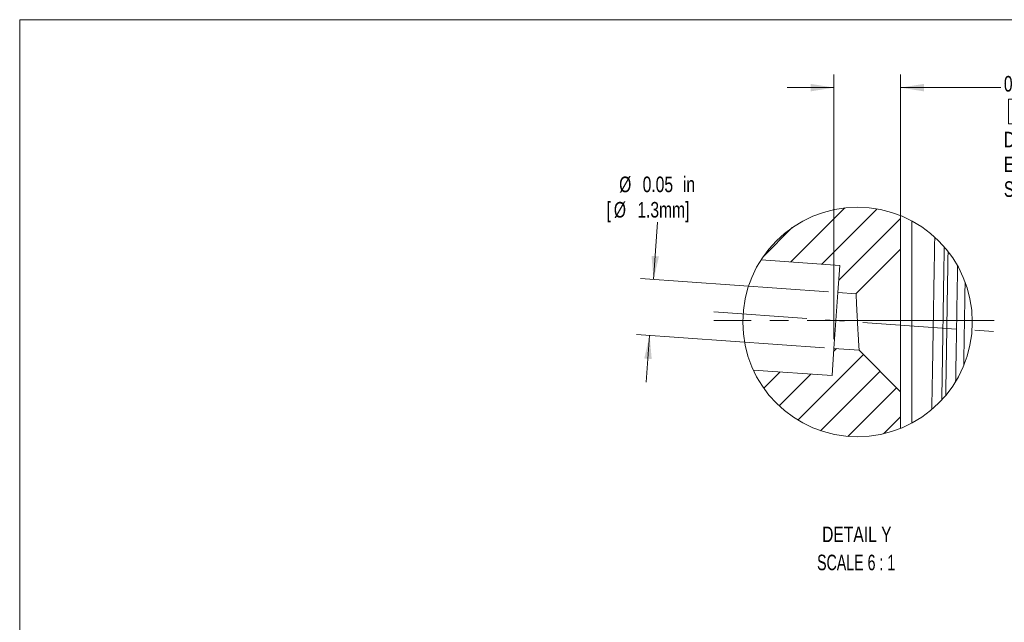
# Model space of a CAD drawing. Header units: inches. Extents: x 0.1 to 10.9, y 0 to 8.5.
# Tile 5 of 17: x 0.1 to 5.3, y 5.2 to 8.5. Entities that reach past the tile are written whole.
import ezdxf

# ---------------------------------------------------------------- set-up
doc = ezdxf.new("R2010")
doc.units = ezdxf.units.IN
doc.header["$MEASUREMENT"] = 0
doc.linetypes.add('CENTERX2', pattern=[0.8, 0.5, -0.1, 0.1, -0.1])
doc.styles.add('SLDTEXTSTYLE0', font='TXT', dxfattribs={"width": 0.75})
doc.styles.add('SLDTEXTSTYLE3', font='TXT', dxfattribs={"width": 0.681818})
doc.dimstyles.new('SLDDIMSTYLE6', dxfattribs={"dimtxt": 0.083333, "dimasz": 0.125, "dimexe": 0, "dimexo": 0.0625, "dimgap": 0.020833, "dimtad": 0, "dimtih": 1, "dimtoh": 1, "dimlfac": 0.166667, "dimrnd": 1e-09, "dimdsep": 46, "dimtxsty": 'SLDTEXTSTYLE0', "dimsah": 1, "dimcen": 0.09, "dimadec": 0, "dimazin": 2, "dimtfac": 1, "dimtmove": 0, "dimatfit": 0, "dimfxl": 1, "dimfrac": 2, "dimtolj": 1, "dimtzin": 12, "dimarcsym": 0})
doc.dimstyles.new('SLDDIMSTYLE7', dxfattribs={"dimtxt": 0.083333, "dimasz": 0.125, "dimexe": 0, "dimexo": 0.0625, "dimgap": 0.020833, "dimtad": 0, "dimtih": 1, "dimtoh": 1, "dimlfac": 0.166667, "dimrnd": 1e-09, "dimdsep": 46, "dimtxsty": 'SLDTEXTSTYLE0', "dimsah": 1, "dimcen": 0.09, "dimadec": 0, "dimazin": 2, "dimtfac": 1, "dimtmove": 0, "dimatfit": 0, "dimfxl": 1, "dimfrac": 2, "dimtolj": 1, "dimtzin": 12, "dimarcsym": 0})

# ---------------------------------------------------------------- blocks, each defined once
blk = doc.blocks.new('SW_HATCH_0')
at = {"color": 0, "linetype": 'Continuous', "lineweight": 18}
for p, q in [((0.3469, 0.8772), (0.058, 0.5884)), ((0.5184, 0.872), (0.2231, 0.5767)), ((0.6446, 0.8214), (0.3141, 0.4908)), ((0.0648, 0.7719), (-0.0909, 0.6162)), ((0.3013, 0.1245), (0.2871, 0.1103)), ((0.4461, 0.0926), (0.0956, -0.258)), ((0, 0), (-0.0874, -0.0874)), ((0.5345, 0.0042), (0.2161, -0.3143)), ((0.1651, -0.0117), (-0.005, -0.1818)), ((0.6229, -0.0842), (0.3622, -0.3449)), ((0.6446, -0.2393), (0.5527, -0.3312))]:
    blk.add_line(p, q, dxfattribs=at)
blk = doc.blocks.new('_D_12')
at = {"color": 7, "linetype": 'Continuous', "lineweight": 18}
for p, q in [((4.4186, 6.7419), (4.4186, 8.1572)), ((4.775, 7.2725), (4.775, 8.1572)), ((4.4186, 8.0872), (4.1686, 8.0872)), ((4.775, 8.0872), (5.3106, 8.0872)), ((5.3782, 8.0253), (5.3528, 8.0253)), ((5.3528, 8.0253), (5.3528, 7.8929)), ((5.7404, 8.0253), (5.7657, 8.0253)), ((5.7657, 8.0253), (5.7657, 7.8929)), ((5.3528, 7.8929), (5.3782, 7.8929)), ((5.7657, 7.8929), (5.7404, 7.8929))]:
    blk.add_line(p, q, dxfattribs=at)
for points in [[(4.4186, 8.0872), (4.2936, 8.1072), (4.2936, 8.0672)], [(4.775, 8.0872), (4.9, 8.0672), (4.9, 8.1072)]]:
    blk.add_solid(points, dxfattribs=at)
at = {"color": 7, "linetype": 'Continuous', "lineweight": 18, "attachment_point": 1, "style": 'SLDTEXTSTYLE0'}
for s, insert, char_height in [('0.06in', (5.3275, 8.1496), 0.08333), ('1.5mm', (5.3782, 8.0003), 0.08333), ('DISTANCE FROM FERRULE', (5.3275, 7.851), 0.083333), ('END FACE TO EMISSION', (5.3275, 7.7186), 0.083333), ('SURFACE', (5.3275, 7.5862), 0.08333)]:
    blk.add_mtext(s, dxfattribs=dict(at, insert=insert, char_height=char_height))
blk = doc.blocks.new('_D_13')
at = {"color": 7, "linetype": 'Continuous', "lineweight": 18}
for p, q in [((3.4534, 7.061), (3.4752, 7.3683)), ((4.3899, 6.9947), (3.3836, 7.0659)), ((4.3687, 6.6954), (3.3624, 6.7667)), ((3.4323, 6.7617), (3.4146, 6.5123))]:
    blk.add_line(p, q, dxfattribs=at)
for points in [[(3.4534, 7.061), (3.4822, 7.1842), (3.4423, 7.1871)], [(3.4323, 6.7617), (3.4035, 6.6384), (3.4434, 6.6356)]]:
    blk.add_solid(points, dxfattribs=at)
at = {"color": 7, "linetype": 'Continuous', "lineweight": 18, "attachment_point": 1, "style": 'SLDTEXTSTYLE0'}
for s, insert, char_height in [('%%c', (3.2692, 7.6114), 0.08333), ('0.05', (3.395, 7.6114), 0.08333), ('in', (3.6104, 7.6114), 0.08333), ('[', (3.2018, 7.4757), 0.0833), ('1.3mm]', (3.3666, 7.4757), 0.08333), ('%%c', (3.2408, 7.4757), 0.08333)]:
    blk.add_mtext(s, dxfattribs=dict(at, insert=insert, char_height=char_height))
blk = doc.blocks.new('SW_NOTE_4')
at = {"color": 0, "linetype": 'Continuous', "lineweight": 0, "attachment_point": 2}
for s, insert, char_height, style in [('DETAIL Y', (0.2188, 0.1074), 0.08333, 'SLDTEXTSTYLE0'), ('SCALE 6 : 1', (0.2152, -0.0431), 0.083333, 'SLDTEXTSTYLE3')]:
    blk.add_mtext(s, dxfattribs=dict(at, insert=insert, char_height=char_height, style=style))

msp = doc.modelspace()

# ---------------------------------------------------------------- linework, layer by layer
at = {"color": 7, "linetype": 'Continuous', "lineweight": 18}
for p, q in [((0.06218, 8.45061), (10.94446, 8.45061)), ((0.06218, 8.45061), (0.06218, 0.03556)), ((4.775, 7.4024), (4.775, 7.2225)), ((4.835, 6.29245), (4.835, 7.37423)), ((4.775, 7.2225), (4.538, 6.9855)), ((4.775, 7.2225), (4.775, 6.4605)), ((4.45004, 7.13626), (4.02844, 7.16611)), ((4.43976, 6.99112), (4.45004, 7.13626)), ((4.41858, 6.69187), (4.43976, 6.99112)), ((4.43976, 6.99112), (4.538, 6.98417)), ((4.538, 6.9855), (4.538, 6.95702)), ((4.4083, 6.54674), (4.41858, 6.69187)), ((4.55315, 6.68234), (4.41858, 6.69187)), ((4.55315, 6.68234), (4.775, 6.4605)), ((3.9867, 6.57659), (4.4083, 6.54674)), ((4.775, 6.4605), (4.775, 6.26428))]:
    msp.add_line(p, q, dxfattribs=at)
at = {"color": 7, "linetype": 'CENTERX2', "lineweight": 18}
for p, q in [((3.77489, 6.88782), (5.31398, 6.77885)), ((4.775, 6.8415), (3.77627, 6.8415)), ((4.775, 6.8415), (5.32067, 6.8415))]:
    msp.add_line(p, q, dxfattribs=at)
at = {"color": 7, "linetype": 'Continuous', "lineweight": 18}
msp.add_circle((4.54444, 6.83334), 0.61399, dxfattribs=at)
for points, knots in [([(4.9577, 7.28743), (4.95759, 7.28179), (4.95694, 7.24751), (4.9558, 7.18447), (4.95426, 7.09779), (4.95276, 7.01062), (4.95131, 6.92341), (4.94992, 6.83662), (4.94853, 6.74982), (4.94708, 6.66305), (4.94558, 6.57638), (4.94405, 6.49024), (4.94277, 6.41985), (4.94197, 6.37822), (4.94173, 6.3652)], [0, 0, 0, 0, 0.01836253, 0.11149467, 0.20508458, 0.30033781, 0.39505746, 0.48877916, 0.58263148, 0.67743515, 0.7710149, 0.86458238, 0.95764392, 1, 1, 1, 1]), ([(5.00842, 7.23547), (5.00831, 7.22948), (5.0076, 7.18885), (5.00636, 7.11361), (5.00467, 7.00997), (5.00306, 6.90697), (5.00153, 6.80431), (4.99994, 6.70145), (4.99828, 6.59795), (4.99671, 6.50285), (4.99566, 6.44233), (4.99521, 6.41645)], [0, 0, 0, 0, 0.0219555, 0.1488126, 0.2756175, 0.4015473, 0.5261103, 0.6516617, 0.7783058, 0.9052332, 1, 1, 1, 1]), ([(5.02882, 7.21064), (5.02828, 7.17829), (5.02714, 7.11132), (5.02551, 7.00997), (5.0239, 6.90697), (5.02236, 6.8043), (5.02077, 6.70145), (5.01911, 6.59794), (5.01768, 6.51092), (5.01677, 6.45847), (5.01646, 6.44068)], [0, 0, 0, 0, 0.1260479, 0.2609313, 0.3948838, 0.5273824, 0.6609325, 0.7956449, 0.9306585, 1, 1, 1, 1]), ([(5.07991, 7.13377), (5.0797, 7.12194), (5.07897, 7.08084), (5.07777, 7.01062), (5.07631, 6.9234), (5.07492, 6.83662), (5.07353, 6.74982), (5.07208, 6.66305), (5.07073, 6.5847), (5.06985, 6.53548), (5.06948, 6.51504)], [0, 0, 0, 0, 0.0573294, 0.1993074, 0.3404901, 0.4801853, 0.6200752, 0.7613831, 0.9008667, 1, 1, 1, 1]), ([(5.12006, 7.04699), (5.12003, 7.04551), (5.11946, 7.01275), (5.11845, 6.9516), (5.11701, 6.86368), (5.11566, 6.77849), (5.11424, 6.69297), (5.11324, 6.63362), (5.1127, 6.60281), (5.11267, 6.60073)], [0, 0, 0, 0, 0.0099647, 0.2201969, 0.4111301, 0.6010037, 0.7928786, 0.986043, 1, 1, 1, 1]), ([(4.55315, 6.68234), (4.55313, 6.68264), (4.55301, 6.68451), (4.5527, 6.68937), (4.55215, 6.69809), (4.55136, 6.71066), (4.55038, 6.72655), (4.54922, 6.74561), (4.54796, 6.76702), (4.54659, 6.79054), (4.54521, 6.81516), (4.54382, 6.84057), (4.5425, 6.8656), (4.54125, 6.88995), (4.54013, 6.91245), (4.53914, 6.93286), (4.53845, 6.94738), (4.53809, 6.95518), (4.538, 6.95702)], [0, 0, 0, 0, 0.0032484, 0.0204483, 0.0530848, 0.0984886, 0.1578505, 0.2267251, 0.3066458, 0.3917272, 0.4837238, 0.5755292, 0.669235, 0.7570478, 0.8414089, 0.9148718, 0.9798936, 1, 1, 1, 1])]:
    msp.add_open_spline(points, degree=3, knots=knots, dxfattribs=at)

# ---------------------------------------------------------------- block references
msp.add_blockref('SW_HATCH_0', (4.13038, 6.56641), dxfattribs=at)
at = {"color": 7, "linetype": 'Continuous', "lineweight": 0}
msp.add_blockref('SW_NOTE_4', (4.32198, 5.63204), dxfattribs=at)

# ---------------------------------------------------------------- dimensions: what is measured, and where the dimension line sits
at = {"color": 7, "linetype": 'Continuous', "lineweight": 18}
dim = msp.add_linear_dim(base=(4.41858, 8.08715), p1=(4.775, 7.2225), p2=(4.41858, 6.69187), text='<>\\PDISTANCE FROM FERRULE\\PEND FACE TO EMISSION\\PSURFACE', dimstyle='SLDDIMSTYLE6', dxfattribs=at)
dim.commit()
dim.dimension.update_dxf_attribs({"geometry": '_D_12', "text_midpoint": (5.99669, 8.08715), "dimtype": 160})
dim = msp.add_linear_dim(base=(3.43226, 6.76171), p1=(4.43976, 6.99112), p2=(4.41858, 6.69187), angle=85.95, text='%%c<>in\\P[%%c1.3mm]', dimstyle='SLDDIMSTYLE7', dxfattribs=at)
dim.commit()
dim.dimension.update_dxf_attribs({"geometry": '_D_13', "text_midpoint": (3.48481, 7.50395), "dimtype": 160})

doc.saveas('drawing.dxf')
